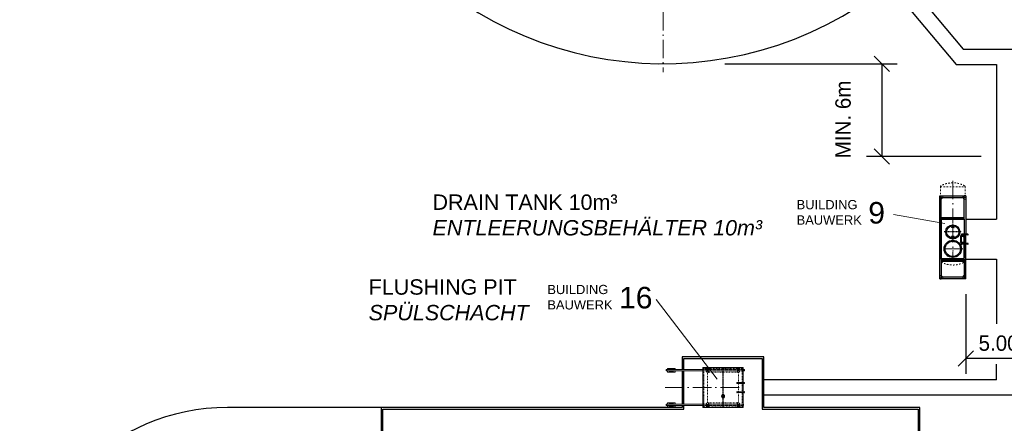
# Model space of a CAD drawing. Header units: millimetres. Extents: x -13331 to 209855, y -117294 to 47640.
# Tile 22 of 34: x 10161 to 74161, y -30569 to -4304. Entities that reach past the tile are written whole.
import ezdxf

# ---------------------------------------------------------------- set-up
doc = ezdxf.new("R2010")
doc.units = ezdxf.units.MM
for name, pattern in [('ACAD_ISO10W100', [18, 12, -3, 0, -3]), ('DASHDOT', [1, 0.5, -0.25, 0, -0.25]), ('HIDDEN', [0.375, 0.25, -0.125]), ('JIS_02_1.0', [2, 1, -1])]:
    doc.linetypes.add(name, pattern=pattern)
for name, color, linetype in [('2', 7, 'Continuous'), ('4', 7, 'Continuous'), ('P-MU150AUSL', 7, 'Continuous')]:
    doc.layers.add(name, color=color, linetype=linetype)
doc.layers.add('Bemaßung', color=7, linetype='Continuous', lineweight=9)
doc.layers.add('Beschriftung', color=7, linetype='Continuous', lineweight=9)
doc.styles.add('LBB3.5M1000', font='isocp.shx', dxfattribs={"height": 3.5})
doc.dimstyles.new('DIN', dxfattribs={"dimtxt": 2.5, "dimasz": 2.5, "dimexe": 1.25, "dimexo": 0.625, "dimtad": 1, "dimtih": 1, "dimdec": 4, "dimdsep": 46, "dimlunit": 6, "dimtxsty": 'Standard', "dimcen": 2.5, "dimadec": 0, "dimazin": 0, "dimtfac": 1, "dimtdec": 4, "dimtmove": 0, "dimatfit": 3, "dimfxl": 0, "dimtvp": 1, "dimtolj": 1, "dimtzin": 0, "dimarcsym": 0})

# ---------------------------------------------------------------- blocks, each defined once
blk = doc.blocks.new('_Oblique')
at = {"color": 0, "linetype": 'ByBlock', "lineweight": -2}
blk.add_line((-0.5, -0.5), (0.5, 0.5), dxfattribs=at)
blk = doc.blocks.new('*D49')
at = {"layer": 'Bemaßung', "color": 0, "lineweight": -2, "transparency": 16777216}
for p, q in [((71661, -22169), (71661, -27349)), ((76661, -24964), (76661, -27349)), ((76661, -26349), (71661, -26349))]:
    blk.add_line(p, q, dxfattribs=at)
at = {"layer": 'DEFPOINTS', "color": 0, "transparency": 16777216}
for p in [(71661, -21169), (76661, -23964), (71661, -26349)]:
    blk.add_point(p, dxfattribs=at)
at = {"layer": 'Bemaßung', "color": 0, "lineweight": -2, "transparency": 16777216, "xscale": 1000, "yscale": 1000, "zscale": 1000, "rotation": 180}
blk.add_blockref('_Oblique', (71661, -26349), dxfattribs=at)
at = {"layer": 'Bemaßung', "color": 0, "lineweight": -2, "transparency": 16777216, "xscale": 1000, "yscale": 1000, "zscale": 1000}
blk.add_blockref('_Oblique', (76661, -26349), dxfattribs=at)
at = {"layer": 'Bemaßung', "color": 0, "transparency": 16777216, "insert": (74161, -25357), "char_height": 1000, "attachment_point": 5}
blk.add_mtext('\\A1;5.000', dxfattribs=at)
blk = doc.blocks.new('*D106')
at = {"layer": 'Bemaßung', "color": 0, "lineweight": -2, "transparency": 16777216}
for p, q in [((55994, -7169), (67208, -7169)), ((66208, -7169), (66208, -13214)), ((72661, -13214), (65208, -13214))]:
    blk.add_line(p, q, dxfattribs=at)
at = {"layer": 'DEFPOINTS', "color": 0, "transparency": 16777216}
for p in [(51994, -7169), (66208, -13214), (76661, -13214)]:
    blk.add_point(p, dxfattribs=at)
at = {"layer": 'Bemaßung', "color": 0, "lineweight": -2, "transparency": 16777216, "xscale": 1000, "yscale": 1000, "zscale": 1000}
for p, rotation in [((66208, -7169), 90), ((66208, -13214), 270)]:
    blk.add_blockref('_Oblique', p, dxfattribs=dict(at, rotation=rotation))
at = {"layer": 'Bemaßung', "color": 0, "transparency": 16777216, "insert": (63685, -10794), "char_height": 1000, "attachment_point": 5, "rotation": 90}
blk.add_mtext('\\A1;MIN. 6m', dxfattribs=at)

msp = doc.modelspace()

# ---------------------------------------------------------------- hatches: boundary and pattern name
h = msp.add_hatch(color=0)
h.dxf.hatch_style = 1
h.paths.add_polyline_path([(57247.80162, -27132.51548, 0.4142135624), (57261.80162, -27118.51548, 0.4142135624), (57247.80162, -27104.51548, -0.737901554)])

# ---------------------------------------------------------------- linework, layer by layer
at = {"linetype": 'ACAD_ISO10W100', "lineweight": 18, "ltscale": 100}
for p, q in [((51993.76108, 15988.05908), (51993.76108, -7718.57187)), ((70811.40162, -14780.10389), (70811.40162, -17558.51548)), ((70811.40162, -17608.51548), (70811.40162, -19843.56466)), ((71471.40162, -19218.51548), (70151.40162, -19218.51548)), ((52118.92067, -28243.51548), (57232.80162, -28243.51548))]:
    msp.add_line(p, q, dxfattribs=at)
for p, q in [((67938.2897, -1971.23474), (71497.9859, -6213.51548)), ((67172.24525, -2614.02235), (71031.67824, -7213.51548)), ((71497.9859, -6213.51548), (100498.31607, -6213.51548)), ((71031.67824, -7213.51548), (73661.40162, -7213.51548)), ((73661.40162, -7213.51548), (73661.40162, -17278.51548)), ((71661.40162, -17278.51548), (73661.40162, -17278.51548)), ((71661.40162, -19878.51548), (73661.40162, -19878.51548)), ((73661.40162, -19878.51548), (73661.40162, -24095.61631)), ((73661.40162, -27743.51548), (73661.40162, -26720.47884)), ((56797.80162, -27919.36548), (57247.80162, -27919.36548)), ((57247.80162, -27967.66548), (56797.80162, -27967.66548)), ((73661.40162, -27743.51548), (58427.80162, -27743.51548)), ((56797.80162, -28519.36548), (57247.80162, -28519.36548)), ((57247.80162, -28567.66548), (56797.80162, -28567.66548)), ((73661.40162, -28743.51548), (58427.80162, -28743.51548)), ((96811.40162, -28743.51548), (73661.40162, -28743.51548)), ((33661.40162, -29543.51548), (23661.40162, -29543.51548))]:
    msp.add_line(p, q)
at = {"linetype": 'JIS_02_1.0', "lineweight": 18, "ltscale": 100}
for p, q in [((70011.40162, -15163.48748), (70011.40162, -15778.51548)), ((70011.40162, -15178.16948), (71611.40162, -15178.16948)), ((71611.40162, -15163.48748), (71611.40162, -15768.51548))]:
    msp.add_line(p, q, dxfattribs=at)
at = {"lineweight": 9}
for p, q in [((52507.80162, -27046.01548), (52527.80162, -27046.01548)), ((52507.80162, -27191.01548), (52527.80162, -27191.01548)), ((52517.80162, -27036.01548), (52517.80162, -27056.01548)), ((52517.80162, -27181.01548), (52517.80162, -27201.01548)), ((57207.80162, -27073.51548), (57277.80162, -27073.51548)), ((57207.80162, -27163.51548), (57277.80162, -27163.51548)), ((57277.80162, -27163.51548), (57277.80162, -27073.51548)), ((52507.80162, -29296.01548), (52527.80162, -29296.01548)), ((52517.80162, -29286.01548), (52517.80162, -29306.01548)), ((52517.80162, -29431.01548), (52517.80162, -29451.01548)), ((52507.80162, -29441.01548), (52527.80162, -29441.01548))]:
    msp.add_line(p, q, dxfattribs=at)
at = {"linetype": 'JIS_02_1.0', "lineweight": 5, "ltscale": 2}
for p, q in [((54572.80162, -26948.51548), (55877.80162, -26948.51548)), ((54572.80162, -27073.51548), (57182.80162, -27073.51548)), ((57182.80162, -27163.51548), (54572.80162, -27163.51548)), ((54577.80162, -28243.51548), (54577.80162, -26948.51548)), ((54582.80162, -28243.51548), (54582.80162, -26948.51548)), ((54797.80162, -27030.01548), (54797.80162, -26948.51548)), ((54797.80162, -26968.89418), (54802.80162, -26968.89418)), ((54797.80162, -27025.01548), (54802.80162, -27025.01548)), ((54797.80162, -27030.01548), (54797.80162, -27057.01548)), ((54797.80162, -27030.01548), (54862.80162, -27030.01548)), ((54797.80162, -27035.01548), (54947.80162, -27035.01548)), ((54797.80162, -27042.01548), (54947.80162, -27042.01548)), ((54797.80162, -27057.01548), (54807.80162, -27057.01548)), ((54797.80162, -27128.01548), (54947.80162, -27128.01548)), ((54797.80162, -27128.01548), (54797.80162, -27135.01548)), ((54797.80162, -27135.01548), (54947.80162, -27135.01548)), ((54797.80162, -27135.01548), (54797.80162, -27270.26948)), ((54797.80162, -27162.16692), (54802.80162, -27162.16692)), ((54797.80162, -27270.26948), (54802.80162, -27270.26948)), ((54802.80162, -27030.01548), (54802.80162, -26948.51548)), ((54802.80162, -27135.01548), (54802.80162, -27270.26948)), ((54807.80162, -27059.01548), (54822.80162, -27062.01548)), ((54822.80162, -27062.01548), (54922.80152, -27062.01548)), ((54916.43622, -27118.01548), (54829.16702, -27118.01548)), ((54852.80162, -27045.01548), (54852.80162, -27055.01548)), ((54852.80162, -27045.01548), (54862.80162, -27055.01548)), ((54862.80162, -27045.01548), (54852.80162, -27055.01548)), ((54852.80162, -27055.01548), (54892.80162, -27055.01548)), ((54852.80162, -27125.01548), (54852.80162, -27115.01548)), ((54852.80162, -27115.01548), (54892.80162, -27115.01548)), ((54861.80162, -27035.01548), (54861.80162, -27042.01548)), ((54861.80162, -27055.01548), (54861.80162, -27115.01548)), ((54865.80162, -27025.51548), (54862.80162, -27028.51548)), ((54862.80162, -27028.51548), (54862.80162, -27035.01548)), ((54882.80162, -27028.51548), (54862.80162, -27028.51548)), ((54862.80162, -27035.01548), (54862.80162, -27042.01548)), ((54862.80162, -27045.01548), (54862.80162, -27042.01548)), ((54862.80162, -27045.01548), (54862.80162, -27125.01548)), ((54879.80162, -27025.51548), (54865.80162, -27025.51548)), ((54879.80162, -27025.51548), (54882.80162, -27028.51548)), ((54882.80162, -27028.51548), (54882.80162, -27035.01548)), ((54882.80162, -27030.01548), (54947.80162, -27030.01548)), ((54882.80162, -27035.01548), (54882.80162, -27042.01548)), ((54882.80162, -27045.01548), (54882.80162, -27042.01548)), ((54892.80162, -27045.01548), (54882.80162, -27055.01548)), ((54892.80162, -27055.01548), (54882.80162, -27045.01548)), ((54882.80162, -27045.01548), (54882.80162, -27125.01548)), ((54892.80162, -27125.01548), (54882.80162, -27115.01548)), ((54892.80162, -27115.01548), (54882.80162, -27125.01548)), ((54883.80162, -27035.01548), (54883.80162, -27042.01548)), ((54883.80162, -27055.01548), (54883.80162, -27115.01548)), ((54892.80162, -27055.01548), (54892.80162, -27045.01548)), ((54892.80162, -27115.01548), (54892.80162, -27125.01548)), ((54922.70122, -27062.03568), (54937.80162, -27059.01548)), ((54937.80162, -27057.01548), (54947.80162, -27057.01548)), ((54942.80162, -27030.01548), (54942.80162, -26948.51548)), ((54942.80162, -26968.89418), (54947.80162, -26968.89418)), ((54942.80162, -27025.01548), (54947.80162, -27025.01548)), ((54942.80162, -27135.01548), (54942.80162, -27270.26948)), ((54942.80162, -27162.16692), (54947.80162, -27162.16692)), ((54942.80162, -27270.26948), (54947.80162, -27270.26948)), ((54947.80162, -27030.01548), (54947.80162, -26948.51548)), ((54947.80162, -27030.01548), (54947.80162, -27057.01548)), ((54947.80162, -27128.01548), (54947.80162, -27135.01548)), ((54947.80162, -27135.01548), (54947.80162, -27270.26948)), ((57182.80162, -26948.51548), (55877.80162, -26948.51548)), ((56807.80162, -27030.01548), (56807.80162, -26948.51548)), ((56812.80162, -26968.89418), (56807.80162, -26968.89418)), ((56812.80162, -27025.01548), (56807.80162, -27025.01548)), ((56807.80162, -27030.01548), (56807.80162, -27057.01548)), ((56872.80162, -27030.01548), (56807.80162, -27030.01548)), ((56957.80162, -27035.01548), (56807.80162, -27035.01548)), ((56957.80162, -27042.01548), (56807.80162, -27042.01548)), ((56817.80162, -27057.01548), (56807.80162, -27057.01548)), ((56957.80162, -27128.01548), (56807.80162, -27128.01548)), ((56807.80162, -27128.01548), (56807.80162, -27135.01548)), ((56957.80162, -27135.01548), (56807.80162, -27135.01548)), ((56807.80162, -27135.01548), (56807.80162, -27270.26948)), ((56812.80162, -27162.16692), (56807.80162, -27162.16692)), ((56812.80162, -27270.26948), (56807.80162, -27270.26948)), ((56812.80162, -27030.01548), (56812.80162, -26948.51548)), ((56812.80162, -27135.01548), (56812.80162, -27270.26948)), ((56832.90202, -27062.03568), (56817.80162, -27059.01548)), ((56932.80162, -27062.01548), (56832.80172, -27062.01548)), ((56839.16702, -27118.01548), (56926.43622, -27118.01548)), ((56862.80162, -27055.01548), (56862.80162, -27045.01548)), ((56862.80162, -27045.01548), (56872.80162, -27055.01548)), ((56862.80162, -27055.01548), (56872.80162, -27045.01548)), ((56902.80162, -27055.01548), (56862.80162, -27055.01548)), ((56862.80162, -27115.01548), (56862.80162, -27125.01548)), ((56902.80162, -27115.01548), (56862.80162, -27115.01548)), ((56862.80162, -27125.01548), (56872.80162, -27115.01548)), ((56862.80162, -27115.01548), (56872.80162, -27125.01548)), ((56871.80162, -27035.01548), (56871.80162, -27042.01548)), ((56871.80162, -27055.01548), (56871.80162, -27115.01548)), ((56875.80162, -27025.51548), (56872.80162, -27028.51548)), ((56872.80162, -27028.51548), (56872.80162, -27035.01548)), ((56872.80162, -27028.51548), (56892.80162, -27028.51548)), ((56872.80162, -27035.01548), (56872.80162, -27042.01548)), ((56872.80162, -27045.01548), (56872.80162, -27042.01548)), ((56872.80162, -27045.01548), (56872.80162, -27125.01548)), ((56875.80162, -27025.51548), (56889.80162, -27025.51548)), ((56889.80162, -27025.51548), (56892.80162, -27028.51548)), ((56892.80162, -27028.51548), (56892.80162, -27035.01548)), ((56957.80162, -27030.01548), (56892.80162, -27030.01548)), ((56892.80162, -27035.01548), (56892.80162, -27042.01548)), ((56892.80162, -27045.01548), (56892.80162, -27042.01548)), ((56902.80162, -27045.01548), (56892.80162, -27055.01548)), ((56892.80162, -27045.01548), (56902.80162, -27055.01548)), ((56892.80162, -27045.01548), (56892.80162, -27125.01548)), ((56893.80162, -27035.01548), (56893.80162, -27042.01548)), ((56893.80162, -27055.01548), (56893.80162, -27115.01548)), ((56902.80162, -27045.01548), (56902.80162, -27055.01548)), ((56902.80162, -27125.01548), (56902.80162, -27115.01548)), ((56947.80162, -27059.01548), (56932.80162, -27062.01548)), ((56957.80162, -27057.01548), (56947.80162, -27057.01548)), ((56952.80162, -27030.01548), (56952.80162, -26948.51548)), ((56957.80162, -26968.89418), (56952.80162, -26968.89418)), ((56957.80162, -27025.01548), (56952.80162, -27025.01548)), ((56952.80162, -27135.01548), (56952.80162, -27270.26948)), ((56957.80162, -27162.16692), (56952.80162, -27162.16692)), ((56957.80162, -27270.26948), (56952.80162, -27270.26948)), ((56957.80162, -27030.01548), (56957.80162, -26948.51548)), ((56957.80162, -27030.01548), (56957.80162, -27057.01548)), ((56957.80162, -27128.01548), (56957.80162, -27135.01548)), ((56957.80162, -27135.01548), (56957.80162, -27270.26948)), ((57172.80162, -27919.36548), (57172.80162, -26948.51548)), ((57177.80162, -27919.36548), (57177.80162, -26948.51548)), ((57213.80162, -27163.51548), (57213.80162, -27073.51548)), ((57172.80162, -28243.51548), (57172.80162, -27967.66548)), ((57177.80162, -28243.51548), (57177.80162, -27967.66548)), ((54577.80162, -28243.51548), (54577.80162, -29538.51548)), ((54582.80162, -28243.51548), (54582.80162, -29538.51548)), ((57172.80162, -28243.51548), (57172.80162, -28519.36548)), ((57172.80162, -28567.66548), (57172.80162, -29538.51548)), ((57177.80162, -28243.51548), (57177.80162, -28519.36548)), ((57177.80162, -28567.66548), (57177.80162, -29538.51548)), ((54572.80162, -29323.51548), (57182.80162, -29323.51548)), ((57182.80162, -29413.51548), (54572.80162, -29413.51548)), ((54797.80162, -29216.76148), (54802.80162, -29216.76148)), ((54797.80162, -29352.01548), (54797.80162, -29216.76148)), ((54797.80162, -29324.86404), (54802.80162, -29324.86404)), ((54797.80162, -29352.01548), (54947.80162, -29352.01548)), ((54797.80162, -29359.01548), (54797.80162, -29352.01548)), ((54797.80162, -29359.01548), (54947.80162, -29359.01548)), ((54797.80162, -29457.01548), (54797.80162, -29430.01548)), ((54797.80162, -29430.01548), (54807.80162, -29430.01548)), ((54802.80162, -29352.01548), (54802.80162, -29216.76148)), ((54807.80162, -29428.01548), (54822.80162, -29425.01548)), ((54822.80162, -29425.01548), (54922.80152, -29425.01548)), ((54916.43622, -29369.01548), (54829.16702, -29369.01548)), ((54852.80162, -29362.01548), (54852.80162, -29372.01548)), ((54852.80162, -29372.01548), (54892.80162, -29372.01548)), ((54852.80162, -29442.01548), (54852.80162, -29432.01548)), ((54852.80162, -29432.01548), (54892.80162, -29432.01548)), ((54852.80162, -29442.01548), (54862.80162, -29432.01548)), ((54862.80162, -29442.01548), (54852.80162, -29432.01548)), ((54861.80162, -29432.01548), (54861.80162, -29372.01548)), ((54862.80162, -29442.01548), (54862.80162, -29362.01548)), ((54892.80162, -29362.01548), (54882.80162, -29372.01548)), ((54892.80162, -29372.01548), (54882.80162, -29362.01548)), ((54882.80162, -29442.01548), (54882.80162, -29362.01548)), ((54892.80162, -29442.01548), (54882.80162, -29432.01548)), ((54892.80162, -29432.01548), (54882.80162, -29442.01548)), ((54883.80162, -29432.01548), (54883.80162, -29372.01548)), ((54892.80162, -29372.01548), (54892.80162, -29362.01548)), ((54892.80162, -29432.01548), (54892.80162, -29442.01548)), ((54922.70122, -29424.99528), (54937.80162, -29428.01548)), ((54937.80162, -29430.01548), (54947.80162, -29430.01548)), ((54942.80162, -29216.76148), (54947.80162, -29216.76148)), ((54942.80162, -29352.01548), (54942.80162, -29216.76148)), ((54942.80162, -29324.86404), (54947.80162, -29324.86404)), ((54947.80162, -29352.01548), (54947.80162, -29216.76148)), ((54947.80162, -29359.01548), (54947.80162, -29352.01548)), ((54947.80162, -29457.01548), (54947.80162, -29430.01548)), ((56812.80162, -29216.76148), (56807.80162, -29216.76148)), ((56807.80162, -29352.01548), (56807.80162, -29216.76148)), ((56812.80162, -29324.86404), (56807.80162, -29324.86404)), ((56957.80162, -29352.01548), (56807.80162, -29352.01548)), ((56807.80162, -29359.01548), (56807.80162, -29352.01548)), ((56957.80162, -29359.01548), (56807.80162, -29359.01548)), ((56807.80162, -29457.01548), (56807.80162, -29430.01548)), ((56817.80162, -29430.01548), (56807.80162, -29430.01548)), ((56812.80162, -29352.01548), (56812.80162, -29216.76148)), ((56832.90202, -29424.99528), (56817.80162, -29428.01548)), ((56932.80162, -29425.01548), (56832.80172, -29425.01548)), ((56839.16702, -29369.01548), (56926.43622, -29369.01548)), ((56862.80162, -29372.01548), (56862.80162, -29362.01548)), ((56862.80162, -29362.01548), (56872.80162, -29372.01548)), ((56862.80162, -29372.01548), (56872.80162, -29362.01548)), ((56902.80162, -29372.01548), (56862.80162, -29372.01548)), ((56862.80162, -29432.01548), (56862.80162, -29442.01548)), ((56902.80162, -29432.01548), (56862.80162, -29432.01548)), ((56862.80162, -29442.01548), (56872.80162, -29432.01548)), ((56862.80162, -29432.01548), (56872.80162, -29442.01548)), ((56871.80162, -29432.01548), (56871.80162, -29372.01548)), ((56872.80162, -29442.01548), (56872.80162, -29362.01548)), ((56892.80162, -29442.01548), (56892.80162, -29362.01548)), ((56902.80162, -29442.01548), (56892.80162, -29432.01548)), ((56892.80162, -29442.01548), (56902.80162, -29432.01548)), ((56893.80162, -29432.01548), (56893.80162, -29372.01548)), ((56902.80162, -29362.01548), (56902.80162, -29372.01548)), ((56902.80162, -29442.01548), (56902.80162, -29432.01548)), ((56947.80162, -29428.01548), (56932.80162, -29425.01548)), ((56957.80162, -29430.01548), (56947.80162, -29430.01548)), ((56957.80162, -29216.76148), (56952.80162, -29216.76148)), ((56952.80162, -29352.01548), (56952.80162, -29216.76148)), ((56957.80162, -29324.86404), (56952.80162, -29324.86404)), ((56957.80162, -29352.01548), (56957.80162, -29216.76148)), ((56957.80162, -29359.01548), (56957.80162, -29352.01548)), ((56957.80162, -29457.01548), (56957.80162, -29430.01548)), ((54572.80162, -29538.51548), (55877.80162, -29538.51548)), ((54797.80162, -29445.01548), (54947.80162, -29445.01548)), ((54797.80162, -29452.01548), (54947.80162, -29452.01548)), ((54797.80162, -29457.01548), (54862.80162, -29457.01548)), ((54797.80162, -29457.01548), (54797.80162, -29538.51548)), ((54797.80162, -29462.01548), (54802.80162, -29462.01548)), ((54797.80162, -29518.13678), (54802.80162, -29518.13678)), ((54802.80162, -29457.01548), (54802.80162, -29538.51548)), ((54861.80162, -29452.01548), (54861.80162, -29445.01548)), ((54862.80162, -29442.01548), (54862.80162, -29445.01548)), ((54862.80162, -29452.01548), (54862.80162, -29445.01548)), ((54862.80162, -29458.51548), (54862.80162, -29452.01548)), ((54882.80162, -29458.51548), (54862.80162, -29458.51548)), ((54865.80162, -29461.51548), (54862.80162, -29458.51548)), ((54879.80162, -29461.51548), (54865.80162, -29461.51548)), ((54879.80162, -29461.51548), (54882.80162, -29458.51548)), ((54882.80162, -29442.01548), (54882.80162, -29445.01548)), ((54882.80162, -29452.01548), (54882.80162, -29445.01548)), ((54882.80162, -29458.51548), (54882.80162, -29452.01548)), ((54882.80162, -29457.01548), (54947.80162, -29457.01548)), ((54883.80162, -29452.01548), (54883.80162, -29445.01548)), ((54942.80162, -29457.01548), (54942.80162, -29538.51548)), ((54942.80162, -29462.01548), (54947.80162, -29462.01548)), ((54942.80162, -29518.13678), (54947.80162, -29518.13678)), ((54947.80162, -29457.01548), (54947.80162, -29538.51548)), ((57182.80162, -29538.51548), (55877.80162, -29538.51548)), ((56957.80162, -29445.01548), (56807.80162, -29445.01548)), ((56957.80162, -29452.01548), (56807.80162, -29452.01548)), ((56872.80162, -29457.01548), (56807.80162, -29457.01548)), ((56807.80162, -29457.01548), (56807.80162, -29538.51548)), ((56812.80162, -29462.01548), (56807.80162, -29462.01548)), ((56812.80162, -29518.13678), (56807.80162, -29518.13678)), ((56812.80162, -29457.01548), (56812.80162, -29538.51548)), ((56871.80162, -29452.01548), (56871.80162, -29445.01548)), ((56872.80162, -29442.01548), (56872.80162, -29445.01548)), ((56872.80162, -29452.01548), (56872.80162, -29445.01548)), ((56872.80162, -29458.51548), (56872.80162, -29452.01548)), ((56872.80162, -29458.51548), (56892.80162, -29458.51548)), ((56875.80162, -29461.51548), (56872.80162, -29458.51548)), ((56875.80162, -29461.51548), (56889.80162, -29461.51548)), ((56889.80162, -29461.51548), (56892.80162, -29458.51548)), ((56892.80162, -29442.01548), (56892.80162, -29445.01548)), ((56892.80162, -29452.01548), (56892.80162, -29445.01548)), ((56892.80162, -29458.51548), (56892.80162, -29452.01548)), ((56957.80162, -29457.01548), (56892.80162, -29457.01548)), ((56893.80162, -29452.01548), (56893.80162, -29445.01548)), ((56952.80162, -29457.01548), (56952.80162, -29538.51548)), ((56957.80162, -29462.01548), (56952.80162, -29462.01548)), ((56957.80162, -29518.13678), (56952.80162, -29518.13678)), ((56957.80162, -29457.01548), (56957.80162, -29538.51548))]:
    msp.add_line(p, q, dxfattribs=at)
at = {"linetype": 'ACAD_ISO10W100', "lineweight": 5}
for p, q in [((54872.80162, -27192.9195), (54872.80162, -26983.94649)), ((56882.80162, -27192.9195), (56882.80162, -26983.94649)), ((54872.80162, -29294.11146), (54872.80162, -29503.08447)), ((56882.80162, -29294.11146), (56882.80162, -29503.08447))]:
    msp.add_line(p, q, dxfattribs=at)
at = {"linetype": 'ACAD_ISO10W100', "lineweight": 18, "ltscale": 5}
for p, q in [((56752.87626, -27943.51548), (57292.82533, -27943.51548)), ((56752.87626, -28543.51548), (57292.82533, -28543.51548))]:
    msp.add_line(p, q, dxfattribs=at)
at = {"linetype": 'ACAD_ISO10W100', "lineweight": 18, "ltscale": 2}
msp.add_line((55828.25286, -28878.78859), (55939.35039, -28878.78859), dxfattribs=at)
for points in [[(58527.80162, -29543.51548), (58527.80162, -26243.51548), (53227.80162, -26243.51548), (53227.80162, -27073.51548)], [(53327.80162, -27073.51548), (53327.80162, -26343.51548), (58427.80162, -26343.51548), (58427.80162, -29643.51548)], [(53227.80162, -27163.51548), (53227.80162, -29323.51548)], [(53327.80162, -29323.51548), (53327.80162, -27163.51548)], [(53227.80162, -29413.51548), (53227.80162, -29543.51548)], [(53327.80162, -29643.51548), (53327.80162, -29413.51548)], [(53227.80162, -29543.51548), (33661.40162, -29543.51548), (33661.40162, -54543.51548), (68661.40162, -54543.51548), (68661.40162, -29543.51548), (58527.80162, -29543.51548)], [(58427.80162, -29643.51548), (68561.40162, -29643.51548), (68561.40162, -54443.51548), (33761.40162, -54443.51548), (33761.40162, -29643.51548), (53327.80162, -29643.51548)]]:
    msp.add_lwpolyline(points)
at = {"lineweight": 9}
for points in [[(52192.80162, -27163.51548), (52202.80162, -27163.51548), (52202.80162, -27073.51548), (52192.80162, -27073.51548)], [(52202.80162, -27078.51548), (52222.80162, -27078.51548), (52222.80162, -27158.51548), (52202.80162, -27158.51548)], [(52192.80162, -29323.51548), (52202.80162, -29323.51548), (52202.80162, -29413.51548), (52192.80162, -29413.51548)], [(52202.80162, -29408.51548), (52222.80162, -29408.51548), (52222.80162, -29328.51548), (52202.80162, -29328.51548)], [(57197.80162, -29408.51548), (57177.80162, -29408.51548), (57177.80162, -29328.51548), (57197.80162, -29328.51548)], [(57207.80162, -29323.51548), (57197.80162, -29323.51548), (57197.80162, -29413.51548), (57207.80162, -29413.51548)]]:
    msp.add_lwpolyline(points, close=True, dxfattribs=at)
for points in [[(54572.80162, -27163.51548), (52192.80162, -27163.51548), (52192.80162, -27073.51548), (54572.80162, -27073.51548)], [(52767.80162, -27073.51548), (52767.80162, -26993.51548), (52267.80162, -26993.51548), (52267.80162, -27073.51548)], [(52267.80162, -27163.51548), (52267.80162, -27243.51548), (52767.80162, -27243.51548), (52767.80162, -27163.51548)], [(52392.80162, -27073.51548), (52392.80162, -26993.51548), (52642.80162, -26993.51548), (52642.80162, -27073.51548)], [(52642.80162, -27163.51548), (52642.80162, -27243.51548), (52392.80162, -27243.51548), (52392.80162, -27163.51548)], [(52567.80162, -27073.51548), (52567.80162, -27018.51548), (52467.80162, -27018.51548), (52467.80162, -27073.51548)], [(52467.80162, -27163.51548), (52467.80162, -27218.51548), (52567.80162, -27218.51548), (52567.80162, -27163.51548)], [(57182.80162, -28567.66548), (57182.80162, -29543.51548), (54572.80162, -29543.51548), (54572.80162, -26943.51548), (57182.80162, -26943.51548), (57182.80162, -27919.36548)], [(57182.80162, -27967.66548), (57182.80162, -28519.36548)], [(54572.80162, -29323.51548), (52192.80162, -29323.51548), (52192.80162, -29413.51548), (54572.80162, -29413.51548)], [(52767.80162, -29323.51548), (52767.80162, -29243.51548), (52267.80162, -29243.51548), (52267.80162, -29323.51548)], [(52267.80162, -29413.51548), (52267.80162, -29493.51548), (52767.80162, -29493.51548), (52767.80162, -29413.51548)], [(52392.80162, -29323.51548), (52392.80162, -29243.51548), (52642.80162, -29243.51548), (52642.80162, -29323.51548)], [(52642.80162, -29413.51548), (52642.80162, -29493.51548), (52392.80162, -29493.51548), (52392.80162, -29413.51548)], [(52567.80162, -29323.51548), (52567.80162, -29268.51548), (52467.80162, -29268.51548), (52467.80162, -29323.51548)], [(52467.80162, -29413.51548), (52467.80162, -29468.51548), (52567.80162, -29468.51548), (52567.80162, -29413.51548)], [(57182.80162, -29413.51548), (57207.80162, -29413.51548), (57207.80162, -29323.51548), (57182.80162, -29323.51548)]]:
    msp.add_lwpolyline(points, dxfattribs=at)
at = {"linetype": 'JIS_02_1.0', "lineweight": 9, "ltscale": 50}
for points in [[(57127.80162, -29493.51548), (54627.80162, -29493.51548), (54627.80162, -26993.51548), (57127.80162, -26993.51548)], [(54877.80162, -27243.51548), (56877.80162, -27243.51548), (56877.80162, -29243.51548), (54877.80162, -29243.51548)]]:
    msp.add_lwpolyline(points, close=True, dxfattribs=at)
at = {"linetype": 'JIS_02_1.0', "lineweight": 5, "ltscale": 2}
for points in [[(54957.80162, -27069.01548), (54787.80162, -27069.01548), (54787.80162, -27062.01548), (54802.80162, -27054.01548), (54942.80162, -27054.01548), (54957.80162, -27062.01548)], [(54807.80162, -27052.01548), (54807.80162, -27059.01548), (54937.80162, -27059.01548), (54937.80162, -27052.01548)], [(54906.80162, -27045.01548), (54906.80162, -27052.01548), (54838.80162, -27052.01548), (54838.80162, -27045.01548)], [(54906.80162, -27118.01548), (54906.80162, -27125.01548), (54838.80162, -27125.01548), (54838.80162, -27118.01548)], [(55880.30162, -29538.51548), (55875.30162, -29538.51548), (55875.30162, -26948.51548), (55880.30162, -26948.51548)], [(56797.80162, -27069.01548), (56967.80162, -27069.01548), (56967.80162, -27062.01548), (56952.80162, -27054.01548), (56812.80162, -27054.01548), (56797.80162, -27062.01548)], [(56947.80162, -27052.01548), (56947.80162, -27059.01548), (56817.80162, -27059.01548), (56817.80162, -27052.01548)], [(56848.80162, -27045.01548), (56848.80162, -27052.01548), (56916.80162, -27052.01548), (56916.80162, -27045.01548)], [(56848.80162, -27118.01548), (56848.80162, -27125.01548), (56916.80162, -27125.01548), (56916.80162, -27118.01548)], [(57197.80162, -27078.51548), (57177.80162, -27078.51548), (57177.80162, -27158.51548), (57197.80162, -27158.51548)], [(57207.80162, -27163.51548), (57197.80162, -27163.51548), (57197.80162, -27073.51548), (57207.80162, -27073.51548)], [(54957.80162, -29418.01548), (54787.80162, -29418.01548), (54787.80162, -29425.01548), (54802.80162, -29433.01548), (54942.80162, -29433.01548), (54957.80162, -29425.01548)], [(54807.80162, -29435.01548), (54807.80162, -29428.01548), (54937.80162, -29428.01548), (54937.80162, -29435.01548)], [(54906.80162, -29369.01548), (54906.80162, -29362.01548), (54838.80162, -29362.01548), (54838.80162, -29369.01548)], [(54906.80162, -29442.01548), (54906.80162, -29435.01548), (54838.80162, -29435.01548), (54838.80162, -29442.01548)], [(56797.80162, -29418.01548), (56967.80162, -29418.01548), (56967.80162, -29425.01548), (56952.80162, -29433.01548), (56812.80162, -29433.01548), (56797.80162, -29425.01548)], [(56947.80162, -29435.01548), (56947.80162, -29428.01548), (56817.80162, -29428.01548), (56817.80162, -29435.01548)], [(56848.80162, -29369.01548), (56848.80162, -29362.01548), (56916.80162, -29362.01548), (56916.80162, -29369.01548)], [(56848.80162, -29442.01548), (56848.80162, -29435.01548), (56916.80162, -29435.01548), (56916.80162, -29442.01548)]]:
    msp.add_lwpolyline(points, close=True, dxfattribs=at)
msp.add_lwpolyline([(57182.80162, -27073.51548), (57207.80162, -27073.51548), (57207.80162, -27163.51548), (57182.80162, -27163.51548)], dxfattribs=at)
at = {"lineweight": 9}
msp.add_circle((57247.80162, -27118.51548), 14, dxfattribs=at)
for centre, radius, start, end in [((51993.76108, 16252.8526), 23421.42447, 311.5168818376, 308.4831181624), ((56797.80162, -27943.51548), 24.15, 90, 270), ((57247.80162, -27943.51548), 24.15, 270, 90), ((55883.80162, -28793.51548), 100, 310.5178441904, 229.4821558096), ((56797.80162, -28543.51548), 24.15, 90, 270), ((57247.80162, -28543.51548), 24.15, 270, 90), ((23661.40162, -43043.51548), 13500, 90, 180)]:
    msp.add_arc(centre, radius, start, end)
at = {"linetype": 'JIS_02_1.0', "lineweight": 18, "ltscale": 100}
for centre, start, end in [((70811.40152, -16518.18298), 61.1269780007, 118.8730170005), ((70811.40162, -18668.18348), 242.0468131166, 297.9531868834)]:
    msp.add_arc(centre, 1600, start, end, dxfattribs=at)
at = {"linetype": 'JIS_02_1.0', "lineweight": 5, "ltscale": 2}
for centre, radius, start, end in [((55019.80162, -27090.01548), 197, 172.4903972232, 186.8657972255), ((54822.50982, -27063.99688), 2, 352.182150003, 78.6907305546), ((54829.16704, -27113.0337), 4.98178, 186.1307472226, 269.9997833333), ((54916.43621, -27113.0337), 4.98178, 270.0002138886, 353.8692499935), ((54923.09343, -27063.99688), 2, 101.3092694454, 187.817849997), ((54725.80162, -27090.01548), 197, 353.1342027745, 7.5096027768), ((57029.80162, -27090.01548), 197, 172.4903972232, 186.8657972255), ((56832.50982, -27063.99688), 2, 352.182150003, 78.6907305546), ((56839.16704, -27113.0337), 4.98178, 186.1307500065, 269.9997861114), ((56926.43621, -27113.0337), 4.98178, 270.0002166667, 353.8692527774), ((56933.09343, -27063.99688), 2, 101.3092694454, 187.817849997), ((56735.80162, -27090.01548), 197, 353.1342027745, 7.5096027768), ((55019.80162, -29397.01548), 197, 173.1342027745, 187.5096027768), ((54822.50982, -29423.03408), 2, 281.3092694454, 7.817849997), ((54829.16704, -29373.99726), 4.98178, 90.0002166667, 173.8692527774), ((54916.43621, -29373.99726), 4.98178, 6.1307500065, 89.9997861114), ((54923.09343, -29423.03408), 2, 172.182150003, 258.6907305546), ((54725.80162, -29397.01548), 197, 352.4903972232, 6.8657972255), ((57029.80162, -29397.01548), 197, 173.1342027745, 187.5096027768), ((56832.50982, -29423.03408), 2, 281.3092694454, 7.817849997), ((56839.16704, -29373.99726), 4.98178, 90.0002138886, 173.8692499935), ((56926.43621, -29373.99726), 4.98178, 6.1307472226, 89.9997833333), ((56933.09343, -29423.03408), 2, 172.182150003, 258.6907305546), ((56735.80162, -29397.01548), 197, 352.4903972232, 6.8657972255)]:
    msp.add_arc(centre, radius, start, end, dxfattribs=at)
at = {"lineweight": 9}
msp.add_arc((57243.48058, -27118.51548), 14.65167, 287.1526525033, 72.8473474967, dxfattribs=at)
at = {"linetype": 'JIS_02_1.0', "lineweight": 18, "ltscale": 25}
msp.add_arc((55883.80162, -28793.51548), 84.15, 319.3702142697, 220.6297857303, dxfattribs=at)
at = {"layer": '2', "linetype": 'Continuous'}
for p, q in [((69961.40162, -15768.51548), (70061.40162, -15768.51548)), ((69961.40162, -21168.51548), (69961.40162, -15768.51548)), ((69961.40162, -15798.51548), (70061.40162, -15798.51548)), ((70061.40162, -17278.51548), (70061.40162, -15768.51548)), ((71561.40162, -15778.51548), (70061.40162, -15778.51548)), ((70161.40162, -15878.51548), (70061.40162, -15978.51548)), ((70161.40162, -15878.51548), (71461.40162, -15878.51548)), ((71461.40162, -15878.51548), (71561.40162, -15978.51548)), ((71661.40162, -15768.51548), (71561.40162, -15768.51548)), ((71561.40162, -17278.51548), (71561.40162, -15768.51548)), ((71661.40162, -15798.51548), (71561.40162, -15798.51548)), ((71661.40162, -15768.51548), (71661.40162, -18264.36548)), ((71561.40162, -17188.51548), (70061.40162, -17188.51548)), ((71561.40162, -17278.51548), (70061.40162, -17278.51548)), ((70061.40162, -19878.51548), (70061.40162, -17278.51548)), ((71561.40162, -17278.51548), (71561.40162, -18264.36548)), ((70071.40162, -19868.51548), (70071.40162, -17288.51548)), ((70071.40162, -17288.51548), (71551.40162, -17288.51548)), ((70886.40162, -17810.51548), (70736.40162, -17810.51548)), ((70886.40162, -17826.51548), (70736.40162, -17826.51548)), ((71551.40162, -17288.51548), (71551.40162, -18264.36548)), ((71551.40162, -17288.51548), (71551.40162, -18264.36548)), ((70886.40162, -18410.51548), (70736.40162, -18410.51548)), ((70886.40162, -18426.51548), (70736.40162, -18426.51548)), ((71337.25962, -18794.00148), (71337.25962, -18383.02998)), ((71351.40162, -18339.41548), (71541.40162, -18339.41548)), ((71351.40162, -18387.61548), (71541.40162, -18387.61548)), ((71351.40162, -18789.41548), (71351.40162, -18387.61548)), ((71365.54362, -18789.41548), (71365.54362, -18387.61548)), ((71377.08702, -18339.41548), (71377.08702, -18307.90368)), ((71377.08702, -18789.41548), (71377.08702, -18387.61548)), ((71791.40162, -18264.36548), (71391.40162, -18264.36548)), ((71791.40162, -18312.66548), (71391.40162, -18312.66548)), ((71541.40162, -18453.51548), (71541.40162, -18312.66548)), ((71551.40162, -18453.51548), (71541.40162, -18453.51548)), ((71551.40162, -18864.36548), (71551.40162, -18312.66548)), ((71551.40162, -18312.66548), (71551.40162, -18864.36548)), ((71561.40162, -18864.36548), (71561.40162, -18312.66548)), ((71661.40162, -18864.36548), (71661.40162, -18312.66548)), ((71351.40162, -18789.41548), (71541.40162, -18789.41548)), ((71351.40162, -18837.61548), (71541.40162, -18837.61548)), ((71377.08702, -18869.12728), (71377.08702, -18837.61548)), ((71791.40162, -18864.36548), (71391.40162, -18864.36548)), ((71791.40162, -18912.66548), (71391.40162, -18912.66548)), ((71541.40162, -18723.51548), (71541.40162, -18864.36548)), ((71551.40162, -18723.51548), (71541.40162, -18723.51548)), ((71551.40162, -19868.51548), (71551.40162, -18912.66548)), ((71551.40162, -18912.66548), (71551.40162, -19793.51548)), ((71561.40162, -19878.51548), (71561.40162, -18912.66548)), ((71661.40162, -21168.51548), (71661.40162, -18912.66548)), ((71561.40162, -19878.51548), (70061.40162, -19878.51548)), ((70061.40162, -19878.51548), (70061.40162, -21168.51548)), ((71561.40162, -19968.51548), (70061.40162, -19968.51548)), ((70061.40162, -20008.19698), (71561.40162, -20008.19698)), ((71551.40162, -19868.51548), (70071.40162, -19868.51548)), ((71561.40162, -19878.51548), (71561.40162, -21168.51548)), ((70161.40162, -21058.51548), (70061.40162, -20958.51548)), ((71461.40162, -21058.51548), (70161.40162, -21058.51548)), ((71461.40162, -21058.51548), (71561.40162, -20958.51548)), ((69961.40162, -21138.51548), (70061.40162, -21138.51548)), ((69961.40162, -21168.51548), (70061.40162, -21168.51548)), ((71561.40162, -21158.51548), (70061.40162, -21158.51548)), ((71661.40162, -21138.51548), (71561.40162, -21138.51548)), ((71661.40162, -21168.51548), (71561.40162, -21168.51548))]:
    msp.add_line(p, q, dxfattribs=at)
at = {"layer": '2', "linetype": 'HIDDEN', "lineweight": 18, "ltscale": 3}
for p, q in [((70061.40162, -15778.51548), (69961.40162, -15778.51548)), ((69961.40162, -15878.51548), (70161.40162, -15878.51548)), ((70061.40162, -15978.51548), (69961.40162, -15978.51548)), ((70161.40162, -15878.51548), (70161.40162, -15778.51548)), ((71461.40162, -15878.51548), (71461.40162, -15778.51548)), ((71661.40162, -15878.51548), (71461.40162, -15878.51548)), ((71561.40162, -15778.51548), (71661.40162, -15778.51548)), ((71561.40162, -15978.51548), (71661.40162, -15978.51548)), ((70061.40162, -20958.51548), (69961.40162, -20958.51548)), ((69961.40162, -21058.51548), (70161.40162, -21058.51548)), ((70161.40162, -21058.51548), (70161.40162, -21158.51548)), ((71661.40162, -21058.51548), (71461.40162, -21058.51548)), ((71461.40162, -21058.51548), (71461.40162, -21158.51548)), ((71561.40162, -20958.51548), (71661.40162, -20958.51548)), ((70061.40162, -21158.51548), (69961.40162, -21158.51548)), ((71561.40162, -21158.51548), (71661.40162, -21158.51548))]:
    msp.add_line(p, q, dxfattribs=at)
at = {"layer": '2', "linetype": 'DASHDOT', "ltscale": 5}
for p, q in [((71371.40162, -18118.51548), (70251.40162, -18118.51548)), ((71561.40162, -18363.51548), (71297.73472, -18363.51548)), ((71831.52962, -18288.51548), (71336.39132, -18288.51548)), ((71351.40162, -18326.08248), (71351.40162, -18387.61548)), ((71391.40162, -18251.98648), (71391.40162, -18324.60048)), ((71791.40162, -18250.47348), (71791.40162, -18327.97548)), ((71561.40162, -18813.51548), (71298.75202, -18813.51548)), ((71831.52962, -18888.51548), (71338.42592, -18888.51548)), ((71351.40162, -18850.94848), (71351.40162, -18789.41548))]:
    msp.add_line(p, q, dxfattribs=at)
at = {"layer": '2', "linetype": 'DASHDOT'}
for p, q in [((71391.40162, -18925.04448), (71391.40162, -18852.43048)), ((71791.40162, -18926.55748), (71791.40162, -18849.05548))]:
    msp.add_line(p, q, dxfattribs=at)
at = {"layer": '2', "linetype": 'Continuous'}
for centre, radius in [((70811.40162, -18118.51548), 460), ((70811.40162, -18118.51548), 400), ((70811.40162, -19218.51548), 560), ((70811.40162, -19218.51548), 500)]:
    msp.add_circle(centre, radius, dxfattribs=at)
for centre, radius, start, end in [((70064.40162, -15163.48744), 53, 118.873019, 180), ((71558.40162, -15163.48744), 53, 0, 61.126981), ((70736.40192, -17818.51539), 8, 90, 270), ((70886.40194, -17818.51539), 8, 270, 90), ((70736.40192, -18418.51558), 8, 90, 270), ((70886.40194, -18418.51558), 8, 270, 90), ((71351.40162, -18363.51548), 24.1, 90, 270), ((71391.40162, -18288.51548), 24.1, 90, 270), ((71791.39962, -18288.51548), 24.1, 270, 90), ((71351.40162, -18813.51548), 24.1, 90, 270), ((71391.40162, -18888.51548), 24.1, 90, 270), ((71791.39962, -18888.51548), 24.1, 270, 90)]:
    msp.add_arc(centre, radius, start, end, dxfattribs=at)
at = {"layer": '4', "linetype": 'Continuous'}
msp.add_line((70811.40162, -19328.51548), (70811.40162, -19368.67927), dxfattribs=at)
at = {"layer": 'Beschriftung'}
for p, q in [((66951.86394, -16985.66166), (70295.08544, -17556.41247)), ((51524.75943, -22506.04736), (55488.29504, -27697.19021))]:
    msp.add_line(p, q, dxfattribs=at)
at = {"layer": 'P-MU150AUSL', "linetype": 'Continuous', "ltscale": 10}
for p, q in [((55830.73747, -28826.27864), (55841.44132, -28797.12432)), ((55839.35162, -28793.51548), (55839.35162, -28802.81606)), ((55936.86578, -28826.27864), (55926.16193, -28797.12432)), ((55928.25162, -28793.51548), (55928.25162, -28802.81606))]:
    msp.add_line(p, q, dxfattribs=at)
msp.add_arc((55883.80162, -28793.51548), 44.45, 0, 180, dxfattribs=at)
for centre, major_axis, start_param, end_param in [((55883.80162, -28858.78859), (65, 0), 6.1942449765, 9.5137182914), ((55883.80162, -28808.78859), (44.45, 0), 0.3078480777, 2.8337445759), ((55883.80162, -28863.78859), (65, 0), 6.2387591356, 9.4692041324), ((55883.80162, -28868.78859), (65, 0), 6.2609777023, 9.4469855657), ((55883.80162, -28876.28859), (50, 0), 6.2543137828, 9.4536494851)]:
    msp.add_ellipse(centre, major_axis=major_axis, ratio=0.8660254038, start_param=start_param, end_param=end_param, dxfattribs=at)
for centre, major_axis in [((55883.80162, -28871.28859), (65, 0)), ((55883.80162, -28878.78859), (50, 0))]:
    msp.add_ellipse(centre, major_axis=major_axis, ratio=0.8660254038, dxfattribs=at)

# ---------------------------------------------------------------- texts
at = {"layer": 'Beschriftung', "attachment_point": 1, "style": 'LBB3.5M1000'}
for s, insert, char_height, width in [('{\\fArial|b0|i0|c0|p34;DRAIN TANK 10m³\\P\\fArial|b0|i1|c0|p34;ENTLEERUNGSBEHÄLTER 10m³}', (36993.5529, -15677.42294), 1000, 21980.192532), ('{\\fArial|b0|i0|c0|p34;BUILDING\\PBAUWERK}', (60661.56376, -16039.28616), 600, 4388.1085757), ('{\\fArial|b0|i0|c0|p34;9}', (65319.219, -16170.24509), 1400, 1575.8484127), ('{\\fArial|b0|i0|c0|p34;FLUSHING PIT\\P\\fArial|b0|i1|c0|p34;SPÜLSCHACHT}', (32844.95451, -21197.80864), 1000, 11005.9903292), ('{\\fArial|b0|i0|c0|p34;BUILDING\\PBAUWERK}', (44459.47633, -21559.67187), 600, 4388.1085757), ('{\\fArial|b0|i0|c0|p34;16}', (49117.13157, -21690.63079), 1400, 1575.8484127)]:
    msp.add_mtext(s, dxfattribs=dict(at, insert=insert, char_height=char_height, width=width))

# ---------------------------------------------------------------- dimensions: what is measured, and where the dimension line sits
at = {"layer": 'Bemaßung'}
dim = msp.add_linear_dim(base=(66207.99975, -13213.51548), p1=(51993.76108, -7168.57187), p2=(76661.40162, -13213.51548), angle=90, text='MIN. 6m', dimstyle='DIN', override={"dimscale": 100, "dimtxt": 10, "dimasz": 10, "dimexe": 10, "dimexo": 40, "dimgap": 4, "dimblk1": 'Oblique', "dimblk2": 'Oblique', "dimsah": 1, "dimtmove": 2}, dxfattribs=at)
dim.commit()
dim.dimension.update_dxf_attribs({"geometry": '*D106', "text_midpoint": (63685.37486, -10793.82761), "dimtype": 160})
dim = msp.add_linear_dim(base=(71661.40162, -26348.94378), p1=(76661.40162, -23963.51548), p2=(71661.40162, -21168.51548), dimstyle='DIN', override={"dimscale": 100, "dimtxt": 10, "dimasz": 10, "dimexe": 10, "dimexo": 10, "dimgap": 4, "dimblk1": 'Oblique', "dimblk2": 'Oblique', "dimsah": 1, "dimtmove": 2}, dxfattribs=at)
dim.commit()
dim.dimension.update_dxf_attribs({"geometry": '*D49', "text_midpoint": (74161.40162, -25357.17915), "dimtype": 160})

doc.saveas('drawing.dxf')
